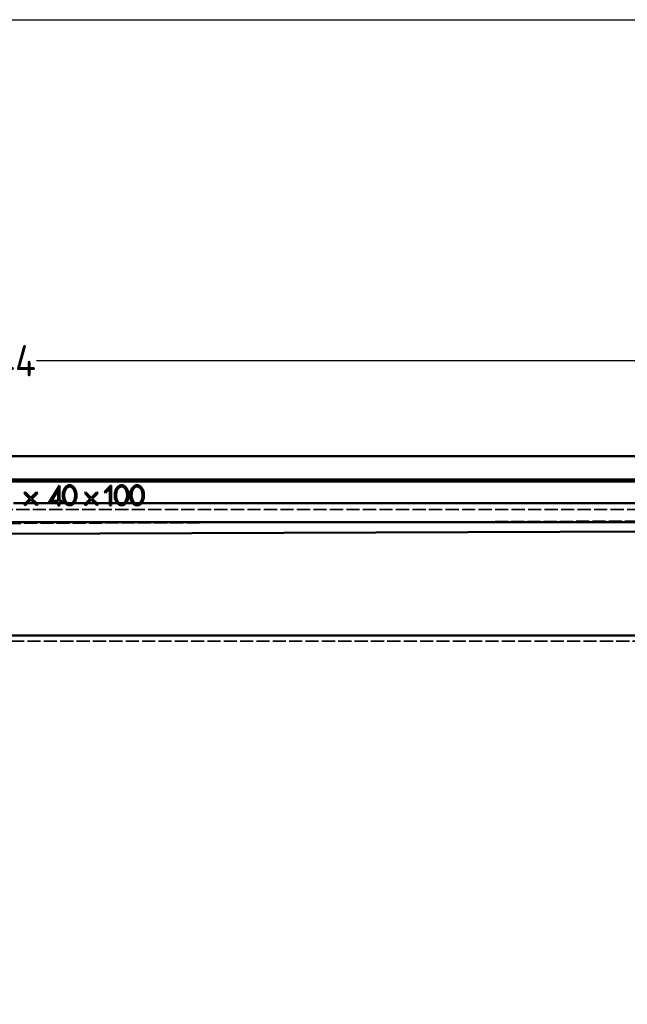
# Model space of a CAD drawing. Header units: millimetres. Extents: x 3278 to 6066, y 2420 to 4375.
# Tile 207 of 256: x 4195 to 4389, y 4060 to 4375. Entities that reach past the tile are written whole.
import ezdxf

# ---------------------------------------------------------------- set-up
doc = ezdxf.new("R2010")
doc.units = ezdxf.units.MM
doc.linetypes.add('DASHED', pattern=[0.2067, 0.1654, -0.0413])
for name, color, linetype, lineweight in [('AM_5', 3, 'Continuous', 25), ('Sichtbare Kanten(DIN)', 7, 'Continuous', 50), ('Sichtbare tangentiale Kanten(DIN)', 7, 'Continuous', 50), ('Verdeckte Kanten(DIN)', 7, 'DASHED', 35), ('Verdeckte tangentiale Kanten(DIN)', 7, 'DASHED', 35)]:
    doc.layers.add(name, color=color, linetype=linetype, lineweight=lineweight)
doc.styles.get("Standard").update_dxf_attribs({"font": 'ISOCP.SHX'})
doc.dimstyles.new('Standard$0', dxfattribs={"dimtxt": 0.18, "dimasz": 0.18, "dimexe": 0.18, "dimexo": 0.0625, "dimgap": 0.09, "dimtad": 0, "dimtih": 1, "dimtoh": 1, "dimdec": 4, "dimzin": 0, "dimdsep": 46, "dimtxsty": 'STANDARD', "dimcen": 0.09, "dimadec": 0, "dimazin": 0, "dimtfac": 1, "dimtdec": 4, "dimtofl": 0, "dimtmove": 0, "dimatfit": 3, "dimfxl": 1, "dimtolj": 1, "dimtzin": 0, "dimarcsym": 0})

# ---------------------------------------------------------------- blocks, each defined once
blk = doc.blocks.new('*D28')
at = {"layer": 'AM_5', "color": 0, "lineweight": -2, "transparency": 16777216}
for p, q in [((3470.83, 4071.15), (3470.83, 4265.95)), ((3472.63, 4265.77), (4181.74, 4265.77)), ((4909.03, 4265.77), (4199.92, 4265.77)), ((4910.83, 4071.15), (4910.83, 4265.95))]:
    blk.add_line(p, q, dxfattribs=at)
at = {"layer": 'AM_5', "color": 0, "transparency": 16777216}
for points in [[(3472.63, 4266.07), (3472.63, 4265.47), (3470.83, 4265.77)], [(4909.03, 4266.07), (4909.03, 4265.47), (4910.83, 4265.77)]]:
    blk.add_solid(points, dxfattribs=at)
at = {"layer": 'Defpoints', "color": 0, "transparency": 16777216}
for p in [(4910.83, 4265.77), (3470.83, 4071.09), (4910.83, 4071.09)]:
    blk.add_point(p, dxfattribs=at)
at = {"layer": 'AM_5', "color": 0, "transparency": 16777216, "insert": (4190.83, 4265.77), "char_height": 10, "attachment_point": 5}
blk.add_mtext('\\A1;144', dxfattribs=at)

msp = doc.modelspace()

# ---------------------------------------------------------------- linework, layer by layer
at = {"lineweight": 25, "ltscale": 0.3}
msp.add_lwpolyline([(3278.058, 4374.803), (6065.992, 4374.803), (6065.992, 2420.04), (3278.058, 2420.04)], close=True, dxfattribs=at)
at = {"layer": 'Sichtbare Kanten(DIN)'}
for p, q in [((3544.569, 4235.228), (4837.097, 4235.228)), ((4837.097, 4227.805), (3544.569, 4227.805)), ((4837.097, 4227.228), (4167.298, 4227.228)), ((4203.956, 4220.509), (4207.284, 4225.917)), ((4203.993, 4220.53), (4207.263, 4225.843)), ((4206.868, 4224.447), (4204.701, 4220.925)), ((4206.847, 4224.372), (4204.738, 4220.946)), ((4206.868, 4224.447), (4206.847, 4224.372)), ((4206.847, 4220.946), (4206.847, 4224.372)), ((4206.868, 4220.925), (4206.868, 4224.447)), ((4207.284, 4225.917), (4207.263, 4225.843)), ((4207.263, 4225.843), (4207.263, 4220.925)), ((4207.284, 4225.917), (4207.284, 4220.946)), ((4221.715, 4223.849), (4223.786, 4225.951)), ((4221.744, 4223.85), (4223.765, 4225.9)), ((4223.37, 4224.936), (4222.026, 4223.572)), ((4223.349, 4224.885), (4222.026, 4223.543)), ((4223.349, 4224.885), (4223.37, 4224.936)), ((4223.349, 4220.228), (4223.349, 4224.885)), ((4223.37, 4219.578), (4223.37, 4224.936)), ((4223.765, 4225.9), (4223.786, 4225.951)), ((4223.765, 4225.9), (4223.765, 4219.578)), ((4223.786, 4225.951), (4223.786, 4220.228)), ((4196.059, 4223.488), (4196.368, 4223.797)), ((4196.088, 4223.488), (4196.059, 4223.488)), ((4197.862, 4221.685), (4196.059, 4223.488)), ((4196.088, 4223.488), (4196.368, 4223.767)), ((4197.892, 4221.685), (4196.088, 4223.488)), ((4196.088, 4219.881), (4197.892, 4221.685)), ((4198.171, 4221.405), (4196.367, 4219.601)), ((4196.368, 4223.797), (4198.171, 4221.994)), ((4196.368, 4223.767), (4196.368, 4223.797)), ((4196.368, 4223.767), (4198.171, 4221.964)), ((4196.405, 4220.228), (4197.862, 4221.685)), ((4198.171, 4221.375), (4197.023, 4220.228)), ((4197.892, 4221.685), (4197.862, 4221.685)), ((4198.171, 4221.994), (4199.974, 4223.797)), ((4198.171, 4221.964), (4199.974, 4223.767)), ((4198.171, 4221.994), (4198.171, 4221.964)), ((4199.976, 4219.601), (4198.171, 4221.405)), ((4198.171, 4221.405), (4198.171, 4221.375)), ((4199.319, 4220.228), (4198.171, 4221.375)), ((4200.254, 4223.488), (4198.451, 4221.685)), ((4198.451, 4221.685), (4200.254, 4219.881)), ((4198.451, 4221.685), (4198.48, 4221.685)), ((4200.283, 4223.488), (4198.48, 4221.685)), ((4198.48, 4221.685), (4199.937, 4220.228)), ((4199.974, 4223.797), (4200.283, 4223.488)), ((4199.974, 4223.767), (4199.974, 4223.797)), ((4199.974, 4223.767), (4200.254, 4223.488)), ((4200.254, 4223.488), (4200.283, 4223.488)), ((4204.738, 4220.946), (4204.701, 4220.925)), ((4204.701, 4220.925), (4206.868, 4220.925)), ((4204.738, 4220.946), (4206.847, 4220.946)), ((4206.847, 4220.946), (4206.868, 4220.925)), ((4207.284, 4220.946), (4207.263, 4220.925)), ((4207.263, 4220.925), (4208.019, 4220.925)), ((4207.284, 4220.946), (4208.04, 4220.946)), ((4208.04, 4220.946), (4208.019, 4220.925)), ((4208.019, 4220.925), (4208.019, 4220.53)), ((4208.04, 4220.946), (4208.04, 4220.509)), ((4215.359, 4223.488), (4215.668, 4223.797)), ((4215.388, 4223.488), (4215.359, 4223.488)), ((4217.162, 4221.685), (4215.359, 4223.488)), ((4215.388, 4223.488), (4215.668, 4223.767)), ((4217.192, 4221.685), (4215.388, 4223.488)), ((4215.388, 4219.881), (4217.192, 4221.685)), ((4217.471, 4221.405), (4215.667, 4219.601)), ((4215.668, 4223.797), (4217.471, 4221.994)), ((4215.668, 4223.767), (4215.668, 4223.797)), ((4215.668, 4223.767), (4217.471, 4221.964)), ((4215.705, 4220.228), (4217.162, 4221.685)), ((4217.471, 4221.375), (4216.323, 4220.228)), ((4217.192, 4221.685), (4217.162, 4221.685)), ((4217.471, 4221.994), (4219.274, 4223.797)), ((4217.471, 4221.964), (4219.274, 4223.767)), ((4217.471, 4221.994), (4217.471, 4221.964)), ((4219.276, 4219.601), (4217.471, 4221.405)), ((4217.471, 4221.405), (4217.471, 4221.375)), ((4218.619, 4220.228), (4217.471, 4221.375)), ((4219.554, 4223.488), (4217.75, 4221.685)), ((4217.75, 4221.685), (4219.554, 4219.881)), ((4217.75, 4221.685), (4217.78, 4221.685)), ((4219.583, 4223.488), (4217.78, 4221.685)), ((4217.78, 4221.685), (4219.237, 4220.228)), ((4219.274, 4223.797), (4219.583, 4223.488)), ((4219.274, 4223.767), (4219.274, 4223.797)), ((4219.274, 4223.767), (4219.554, 4223.488)), ((4219.554, 4223.488), (4219.583, 4223.488)), ((4221.744, 4223.85), (4221.715, 4223.849)), ((4222.026, 4223.543), (4221.715, 4223.849)), ((4222.026, 4223.572), (4221.744, 4223.85)), ((4222.026, 4223.572), (4222.026, 4223.543)), ((4196.088, 4219.881), (4196.058, 4219.881)), ((4196.367, 4219.601), (4196.088, 4219.881)), ((4196.367, 4219.601), (4196.366, 4219.568)), ((4200.254, 4219.881), (4199.976, 4219.601)), ((4199.976, 4219.568), (4199.976, 4219.601)), ((4200.254, 4219.881), (4200.284, 4219.881)), ((4203.956, 4220.509), (4203.993, 4220.53)), ((4206.847, 4220.509), (4203.956, 4220.509)), ((4206.868, 4220.53), (4203.993, 4220.53)), ((4206.845, 4219.555), (4206.868, 4219.578)), ((4207.286, 4219.555), (4206.845, 4219.555)), ((4206.868, 4220.53), (4206.847, 4220.509)), ((4206.847, 4220.228), (4206.847, 4220.509)), ((4206.868, 4219.578), (4206.868, 4220.53)), ((4207.263, 4219.578), (4206.868, 4219.578)), ((4207.263, 4220.53), (4207.263, 4219.578)), ((4208.019, 4220.53), (4207.263, 4220.53)), ((4207.284, 4220.509), (4207.263, 4220.53)), ((4207.286, 4219.555), (4207.263, 4219.578)), ((4208.04, 4220.509), (4207.284, 4220.509)), ((4207.284, 4220.509), (4207.284, 4220.228)), ((4208.04, 4220.509), (4208.019, 4220.53)), ((4215.388, 4219.881), (4215.358, 4219.881)), ((4215.667, 4219.601), (4215.388, 4219.881)), ((4215.667, 4219.601), (4215.666, 4219.568)), ((4219.554, 4219.881), (4219.276, 4219.601)), ((4219.276, 4219.568), (4219.276, 4219.601)), ((4219.554, 4219.881), (4219.584, 4219.881)), ((4223.37, 4219.578), (4223.347, 4219.555)), ((4223.788, 4219.555), (4223.347, 4219.555)), ((4223.765, 4219.578), (4223.37, 4219.578)), ((4223.765, 4219.578), (4223.788, 4219.555)), ((3544.571, 4214.228), (4837.094, 4214.228))]:
    msp.add_line(p, q, dxfattribs=at)
for centre, major_axis, ratio, start_param, end_param in [((4195.96, 4220.228), (-6.012, -5.996), 0.0370068, 1.5500577, 1.6078883), ((4195.27, 4220.228), (-5.975, 5.996), 0.0371229, 4.5652668, 4.6175824), ((4197.468, 4220.228), (-6.012, -5.996), 0.0370068, 4.7494809, 4.8596271), ((4198.874, 4220.228), (-6.012, 5.996), 0.0370068, 4.565151, 4.6752966), ((4200.382, 4220.228), (-6.012, 5.996), 0.0370068, 1.5337044, 1.591535), ((4201.072, 4220.228), (-5.975, -5.996), 0.0371229, 4.8071956, 4.859511), ((4206.532, 4220.228), (0, -6), 0.0524078, 1.4584768, 1.5707961), ((4207.598, 4220.228), (0, -6), 0.0524078, 4.712389, 4.8247085), ((4215.261, 4220.228), (-6.012, -5.996), 0.0370068, 1.5500515, 1.6078883), ((4214.57, 4220.228), (-5.975, 5.996), 0.0371229, 4.5652605, 4.6175762), ((4216.768, 4220.228), (-6.012, -5.996), 0.0370068, 4.7494809, 4.8596333), ((4218.174, 4220.228), (-6.012, 5.996), 0.0370068, 4.5651447, 4.6752966), ((4219.682, 4220.228), (-6.012, 5.996), 0.0370068, 1.5337044, 1.5915412), ((4220.372, 4220.228), (-5.975, -5.996), 0.0371229, 4.8072018, 4.8595173), ((4223.035, 4220.228), (0, -6), 0.0524078, 1.4584773, 1.5707961), ((4224.101, 4220.228), (0, -6), 0.0524078, 4.712389, 4.824708)]:
    msp.add_ellipse(centre, major_axis=major_axis, ratio=ratio, start_param=start_param, end_param=end_param, dxfattribs=at)
for points, knots in [([(4212.751, 4222.778), (4212.751, 4223.147), (4212.708, 4223.518), (4212.532, 4224.235), (4212.397, 4224.588), (4212.062, 4225.147), (4211.882, 4225.374), (4211.542, 4225.664), (4211.358, 4225.799), (4210.937, 4225.96), (4210.744, 4225.998), (4210.358, 4225.998), (4210.166, 4225.96), (4209.764, 4225.806), (4209.58, 4225.681), (4209.218, 4225.372), (4209.037, 4225.145), (4208.719, 4224.609), (4208.577, 4224.264), (4208.394, 4223.52), (4208.352, 4223.149), (4208.351, 4222.784)], [-1.0306046, -1.0306046, -1.0306046, -1.0306046, -0.86664, -0.86664, -0.7031295, -0.7031295, -0.5772013, -0.5772013, -0.5047001, -0.5047001, -0.450694, -0.450694, -0.3964826, -0.3964826, -0.3292067, -0.3292067, -0.2286129, -0.2286129, -0.1097449, -0.1097449, -0.000001, -0.000001, -0.000001, -0.000001]), ([(4212.73, 4222.778), (4212.73, 4223.145), (4212.688, 4223.514), (4212.536, 4224.131), (4212.419, 4224.511), (4212.048, 4225.131), (4211.868, 4225.357), (4211.494, 4225.678), (4211.312, 4225.794), (4210.934, 4225.939), (4210.744, 4225.976), (4210.348, 4225.977), (4210.159, 4225.935), (4209.775, 4225.788), (4209.594, 4225.665), (4209.234, 4225.359), (4209.055, 4225.134), (4208.739, 4224.602), (4208.597, 4224.259), (4208.415, 4223.518), (4208.373, 4223.148), (4208.372, 4222.784)], [-0.86125013, -0.86125013, -0.86125013, -0.86125013, -0.7144438, -0.7144438, -0.60741261, -0.60741261, -0.54000591, -0.54000591, -0.48884187, -0.48884187, -0.4433283, -0.4433283, -0.39416801, -0.39416801, -0.32763264, -0.32763264, -0.22780573, -0.22780573, -0.10937612, -0.10937612, -0.000001, -0.000001, -0.000001, -0.000001]), ([(4208.767, 4222.778), (4208.767, 4223.113), (4208.806, 4223.455), (4208.978, 4224.152), (4209.115, 4224.474), (4209.449, 4225.007), (4209.612, 4225.163), (4209.881, 4225.389), (4210.027, 4225.463), (4210.278, 4225.555), (4210.413, 4225.582), (4210.689, 4225.582), (4210.826, 4225.555), (4211.067, 4225.466), (4211.214, 4225.394), (4211.49, 4225.164), (4211.652, 4225.007), (4212.001, 4224.453), (4212.13, 4224.123), (4212.295, 4223.459), (4212.335, 4223.116), (4212.335, 4222.778)], [-1.1944916, -1.1944916, -1.1944916, -1.1944916, -1.1053834, -1.1053834, -1.0048318, -1.0048318, -0.9049308, -0.9049308, -0.7574127, -0.7574127, -0.5968498, -0.5968498, -0.4364769, -0.4364769, -0.2978439, -0.2978439, -0.2044385, -0.2044385, -0.1014649, -0.1014649, 0, 0, 0, 0]), ([(4212.314, 4222.778), (4212.314, 4223.114), (4212.275, 4223.455), (4212.11, 4224.116), (4211.982, 4224.443), (4211.636, 4224.993), (4211.476, 4225.149), (4211.203, 4225.376), (4211.057, 4225.447), (4210.821, 4225.534), (4210.686, 4225.561), (4210.416, 4225.561), (4210.283, 4225.535), (4210.038, 4225.444), (4209.894, 4225.372), (4209.601, 4225.127), (4209.449, 4224.967), (4209.133, 4224.464), (4208.998, 4224.144), (4208.827, 4223.451), (4208.788, 4223.112), (4208.788, 4222.778)], [0, 0, 0, 0, 0.1009083, 0.1009083, 0.203232, 0.203232, 0.2956652, 0.2956652, 0.4323128, 0.4323128, 0.5916492, 0.5916492, 0.7507071, 0.7507071, 0.8935104, 0.8935104, 1.0116647, 1.0116647, 1.1442845, 1.1442845, 1.261893, 1.261893, 1.261893, 1.261893]), ([(4229.343, 4222.778), (4229.343, 4223.146), (4229.301, 4223.518), (4229.125, 4224.235), (4228.989, 4224.588), (4228.655, 4225.147), (4228.474, 4225.374), (4228.135, 4225.664), (4227.95, 4225.799), (4227.529, 4225.96), (4227.337, 4225.998), (4226.951, 4225.998), (4226.759, 4225.96), (4226.356, 4225.806), (4226.173, 4225.681), (4225.81, 4225.372), (4225.63, 4225.145), (4225.311, 4224.609), (4225.17, 4224.264), (4224.986, 4223.52), (4224.944, 4223.149), (4224.944, 4222.784)], [-1.0306045, -1.0306045, -1.0306045, -1.0306045, -0.8666399, -0.8666399, -0.7031294, -0.7031294, -0.5772013, -0.5772013, -0.5047001, -0.5047001, -0.450694, -0.450694, -0.3964826, -0.3964826, -0.3292067, -0.3292067, -0.2286129, -0.2286129, -0.1097449, -0.1097449, -0.000001, -0.000001, -0.000001, -0.000001]), ([(4229.322, 4222.778), (4229.322, 4223.145), (4229.28, 4223.514), (4229.129, 4224.131), (4229.012, 4224.511), (4228.64, 4225.131), (4228.461, 4225.357), (4228.087, 4225.678), (4227.904, 4225.794), (4227.527, 4225.939), (4227.337, 4225.976), (4226.941, 4225.977), (4226.751, 4225.935), (4226.368, 4225.788), (4226.186, 4225.665), (4225.827, 4225.359), (4225.648, 4225.134), (4225.331, 4224.602), (4225.19, 4224.259), (4225.007, 4223.518), (4224.965, 4223.148), (4224.965, 4222.784)], [-0.86125005, -0.86125005, -0.86125005, -0.86125005, -0.71444374, -0.71444374, -0.60741257, -0.60741257, -0.54000589, -0.54000589, -0.48884185, -0.48884185, -0.44332829, -0.44332829, -0.39416801, -0.39416801, -0.32763264, -0.32763264, -0.22780573, -0.22780573, -0.10937612, -0.10937612, -0.000001, -0.000001, -0.000001, -0.000001]), ([(4225.36, 4222.778), (4225.36, 4223.113), (4225.399, 4223.455), (4225.571, 4224.152), (4225.707, 4224.474), (4226.042, 4225.007), (4226.204, 4225.163), (4226.473, 4225.389), (4226.619, 4225.463), (4226.871, 4225.555), (4227.006, 4225.582), (4227.281, 4225.582), (4227.418, 4225.555), (4227.659, 4225.466), (4227.807, 4225.394), (4228.082, 4225.164), (4228.244, 4225.007), (4228.593, 4224.453), (4228.723, 4224.123), (4228.888, 4223.459), (4228.927, 4223.116), (4228.927, 4222.778)], [-1.1944916, -1.1944916, -1.1944916, -1.1944916, -1.1053834, -1.1053834, -1.0048318, -1.0048318, -0.9049308, -0.9049308, -0.7574127, -0.7574127, -0.5968498, -0.5968498, -0.4364769, -0.4364769, -0.2978439, -0.2978439, -0.2044385, -0.2044385, -0.1014649, -0.1014649, 0, 0, 0, 0]), ([(4228.906, 4222.778), (4228.906, 4223.114), (4228.867, 4223.455), (4228.703, 4224.116), (4228.575, 4224.443), (4228.229, 4224.993), (4228.068, 4225.149), (4227.795, 4225.376), (4227.65, 4225.447), (4227.414, 4225.534), (4227.279, 4225.561), (4227.008, 4225.561), (4226.876, 4225.535), (4226.631, 4225.444), (4226.486, 4225.372), (4226.194, 4225.127), (4226.041, 4224.967), (4225.726, 4224.464), (4225.59, 4224.144), (4225.419, 4223.451), (4225.381, 4223.112), (4225.381, 4222.778)], [0, 0, 0, 0, 0.1009083, 0.1009083, 0.203232, 0.203232, 0.2956652, 0.2956652, 0.4323128, 0.4323128, 0.5916492, 0.5916492, 0.7507071, 0.7507071, 0.8935104, 0.8935104, 1.0116647, 1.0116647, 1.1442845, 1.1442845, 1.261893, 1.261893, 1.261893, 1.261893]), ([(4234.303, 4222.778), (4234.303, 4223.146), (4234.261, 4223.518), (4234.085, 4224.235), (4233.949, 4224.588), (4233.615, 4225.147), (4233.434, 4225.374), (4233.095, 4225.664), (4232.91, 4225.799), (4232.489, 4225.96), (4232.297, 4225.998), (4231.911, 4225.998), (4231.719, 4225.96), (4231.316, 4225.806), (4231.133, 4225.681), (4230.77, 4225.372), (4230.59, 4225.145), (4230.271, 4224.609), (4230.13, 4224.264), (4229.946, 4223.52), (4229.904, 4223.149), (4229.904, 4222.784)], [-1.0306045, -1.0306045, -1.0306045, -1.0306045, -0.8666399, -0.8666399, -0.7031294, -0.7031294, -0.5772013, -0.5772013, -0.5047001, -0.5047001, -0.450694, -0.450694, -0.3964826, -0.3964826, -0.3292067, -0.3292067, -0.2286129, -0.2286129, -0.1097449, -0.1097449, -0.000001, -0.000001, -0.000001, -0.000001]), ([(4234.282, 4222.778), (4234.282, 4223.145), (4234.24, 4223.514), (4234.089, 4224.131), (4233.972, 4224.511), (4233.6, 4225.131), (4233.421, 4225.357), (4233.047, 4225.678), (4232.864, 4225.794), (4232.487, 4225.939), (4232.297, 4225.976), (4231.901, 4225.977), (4231.711, 4225.935), (4231.328, 4225.788), (4231.146, 4225.665), (4230.787, 4225.359), (4230.608, 4225.134), (4230.291, 4224.602), (4230.15, 4224.259), (4229.967, 4223.518), (4229.925, 4223.148), (4229.925, 4222.784)], [-0.86125005, -0.86125005, -0.86125005, -0.86125005, -0.71444374, -0.71444374, -0.60741257, -0.60741257, -0.54000589, -0.54000589, -0.48884185, -0.48884185, -0.44332829, -0.44332829, -0.39416801, -0.39416801, -0.32763264, -0.32763264, -0.22780573, -0.22780573, -0.10937612, -0.10937612, -0.000001, -0.000001, -0.000001, -0.000001]), ([(4230.32, 4222.778), (4230.32, 4223.113), (4230.359, 4223.455), (4230.531, 4224.152), (4230.667, 4224.474), (4231.002, 4225.007), (4231.164, 4225.163), (4231.433, 4225.389), (4231.579, 4225.463), (4231.831, 4225.555), (4231.966, 4225.582), (4232.241, 4225.582), (4232.378, 4225.555), (4232.619, 4225.466), (4232.767, 4225.394), (4233.042, 4225.164), (4233.204, 4225.007), (4233.553, 4224.453), (4233.683, 4224.123), (4233.848, 4223.459), (4233.887, 4223.116), (4233.887, 4222.778)], [-1.1944916, -1.1944916, -1.1944916, -1.1944916, -1.1053834, -1.1053834, -1.0048318, -1.0048318, -0.9049308, -0.9049308, -0.7574127, -0.7574127, -0.5968498, -0.5968498, -0.4364769, -0.4364769, -0.2978439, -0.2978439, -0.2044385, -0.2044385, -0.1014649, -0.1014649, 0, 0, 0, 0]), ([(4233.866, 4222.778), (4233.866, 4223.114), (4233.827, 4223.455), (4233.663, 4224.116), (4233.535, 4224.443), (4233.189, 4224.993), (4233.028, 4225.149), (4232.755, 4225.376), (4232.61, 4225.447), (4232.374, 4225.534), (4232.239, 4225.561), (4231.968, 4225.561), (4231.836, 4225.535), (4231.591, 4225.444), (4231.446, 4225.372), (4231.154, 4225.127), (4231.001, 4224.967), (4230.686, 4224.464), (4230.55, 4224.144), (4230.379, 4223.451), (4230.341, 4223.112), (4230.341, 4222.778)], [0, 0, 0, 0, 0.1009083, 0.1009083, 0.203232, 0.203232, 0.2956652, 0.2956652, 0.4323128, 0.4323128, 0.5916492, 0.5916492, 0.7507071, 0.7507071, 0.8935104, 0.8935104, 1.0116647, 1.0116647, 1.1442845, 1.1442845, 1.261893, 1.261893, 1.261893, 1.261893]), ([(4208.351, 4222.784), (4208.351, 4222.328), (4208.415, 4221.865), (4208.62, 4221.209), (4208.707, 4220.994), (4208.923, 4220.588), (4209.05, 4220.4), (4209.202, 4220.228)], [-0.27506065, -0.27506065, -0.27506065, -0.27506065, -0.13772116, -0.13772116, -0.06873955, -0.06873955, -0.00002325, -0.00002325, -0.00002325, -0.00002325]), ([(4208.372, 4222.784), (4208.372, 4222.522), (4208.392, 4222.126), (4208.586, 4221.348), (4208.716, 4220.979), (4209.07, 4220.405), (4209.24, 4220.186), (4209.582, 4219.901), (4209.765, 4219.77), (4210.161, 4219.618), (4210.349, 4219.577), (4210.736, 4219.577), (4210.924, 4219.613), (4211.295, 4219.753), (4211.478, 4219.864), (4211.851, 4220.181), (4212.029, 4220.396), (4212.373, 4220.967), (4212.51, 4221.318), (4212.687, 4222.037), (4212.73, 4222.41), (4212.73, 4222.778)], [-1.4956836, -1.4956836, -1.4956836, -1.4956836, -1.087682, -1.087682, -0.7995542, -0.7995542, -0.6223005, -0.6223005, -0.5240458, -0.5240458, -0.4528669, -0.4528669, -0.3853371, -0.3853371, -0.3107827, -0.3107827, -0.2211059, -0.2211059, -0.1104115, -0.1104115, 0, 0, 0, 0]), ([(4212.335, 4222.778), (4212.335, 4222.33), (4212.266, 4221.937), (4212.06, 4221.226), (4211.906, 4220.937), (4211.613, 4220.51), (4211.473, 4220.377), (4211.312, 4220.244), (4211.173, 4220.131), (4210.809, 4219.985), (4210.649, 4219.974), (4210.399, 4219.974), (4210.248, 4220.003), (4210.05, 4220.083), (4209.911, 4220.144), (4209.634, 4220.374), (4209.422, 4220.563), (4209.062, 4221.197), (4208.949, 4221.508), (4208.802, 4222.133), (4208.767, 4222.457), (4208.767, 4222.778)], [-3.3671254, -3.3671254, -3.3671254, -3.3671254, -2.9635864, -2.9635864, -2.4568276, -2.4568276, -1.923609, -1.923609, -1.5489864, -1.5489864, -1.1616827, -1.1616827, -0.5600752, -0.5600752, -0.3145863, -0.3145863, -0.192076, -0.192076, -0.0962857, -0.0962857, -0.000001, -0.000001, -0.000001, -0.000001]), ([(4208.788, 4222.778), (4208.788, 4222.272), (4208.876, 4221.792), (4209.127, 4221.119), (4209.239, 4220.912), (4209.529, 4220.489), (4209.7, 4220.336), (4209.85, 4220.228)], [0.000001, 0.000001, 0.000001, 0.000001, 0.15170783, 0.15170783, 0.24455948, 0.24455948, 0.3794479, 0.3794479, 0.3794479, 0.3794479]), ([(4211.251, 4220.228), (4211.369, 4220.313), (4211.551, 4220.457), (4211.851, 4220.894), (4211.969, 4221.103), (4212.219, 4221.772), (4212.314, 4222.255), (4212.314, 4222.778)], [0.00003772, 0.00003772, 0.00003772, 0.00003772, 0.04358074, 0.04358074, 0.06754601, 0.06754601, 0.10248457, 0.10248457, 0.10248457, 0.10248457]), ([(4211.9, 4220.228), (4212.051, 4220.399), (4212.18, 4220.591), (4212.394, 4220.994), (4212.481, 4221.207), (4212.686, 4221.86), (4212.751, 4222.322), (4212.751, 4222.778)], [-0.27502533, -0.27502533, -0.27502533, -0.27502533, -0.2058815, -0.2058815, -0.13670606, -0.13670606, 0, 0, 0, 0]), ([(4224.944, 4222.784), (4224.943, 4222.328), (4225.008, 4221.865), (4225.212, 4221.209), (4225.3, 4220.994), (4225.515, 4220.588), (4225.643, 4220.4), (4225.794, 4220.228)], [-0.27506231, -0.27506231, -0.27506231, -0.27506231, -0.13772174, -0.13772174, -0.06873962, -0.06873962, -0.00002327, -0.00002327, -0.00002327, -0.00002327]), ([(4224.965, 4222.784), (4224.964, 4222.522), (4224.984, 4222.126), (4225.178, 4221.348), (4225.309, 4220.979), (4225.663, 4220.405), (4225.833, 4220.186), (4226.175, 4219.901), (4226.358, 4219.77), (4226.753, 4219.618), (4226.942, 4219.577), (4227.329, 4219.577), (4227.517, 4219.613), (4227.888, 4219.753), (4228.07, 4219.864), (4228.443, 4220.181), (4228.622, 4220.396), (4228.966, 4220.967), (4229.102, 4221.318), (4229.28, 4222.037), (4229.322, 4222.41), (4229.322, 4222.778)], [-1.4956838, -1.4956838, -1.4956838, -1.4956838, -1.0876821, -1.0876821, -0.7995543, -0.7995543, -0.6223005, -0.6223005, -0.5240459, -0.5240459, -0.4528669, -0.4528669, -0.3853371, -0.3853371, -0.3107827, -0.3107827, -0.2211059, -0.2211059, -0.1104115, -0.1104115, 0, 0, 0, 0]), ([(4228.927, 4222.778), (4228.927, 4222.33), (4228.858, 4221.937), (4228.652, 4221.226), (4228.498, 4220.937), (4228.206, 4220.51), (4228.066, 4220.377), (4227.905, 4220.244), (4227.765, 4220.131), (4227.401, 4219.985), (4227.241, 4219.974), (4226.991, 4219.974), (4226.841, 4220.003), (4226.643, 4220.083), (4226.503, 4220.144), (4226.226, 4220.374), (4226.014, 4220.563), (4225.654, 4221.197), (4225.541, 4221.508), (4225.395, 4222.133), (4225.36, 4222.457), (4225.36, 4222.778)], [-3.3671254, -3.3671254, -3.3671254, -3.3671254, -2.9635864, -2.9635864, -2.4568276, -2.4568276, -1.923609, -1.923609, -1.5489864, -1.5489864, -1.1616827, -1.1616827, -0.5600752, -0.5600752, -0.3145863, -0.3145863, -0.192076, -0.192076, -0.0962857, -0.0962857, -0.000001, -0.000001, -0.000001, -0.000001]), ([(4225.381, 4222.778), (4225.381, 4222.272), (4225.468, 4221.792), (4225.72, 4221.119), (4225.831, 4220.912), (4226.121, 4220.489), (4226.292, 4220.336), (4226.443, 4220.228)], [0.000001, 0.000001, 0.000001, 0.000001, 0.15170688, 0.15170688, 0.24455789, 0.24455789, 0.37942765, 0.37942765, 0.37942765, 0.37942765]), ([(4227.843, 4220.228), (4227.961, 4220.313), (4228.144, 4220.457), (4228.444, 4220.894), (4228.562, 4221.103), (4228.811, 4221.772), (4228.906, 4222.255), (4228.906, 4222.778)], [0.00003767, 0.00003767, 0.00003767, 0.00003767, 0.04356316, 0.04356316, 0.06751611, 0.06751611, 0.10243717, 0.10243717, 0.10243717, 0.10243717]), ([(4228.493, 4220.228), (4228.644, 4220.399), (4228.772, 4220.591), (4228.987, 4220.994), (4229.074, 4221.207), (4229.278, 4221.86), (4229.343, 4222.322), (4229.343, 4222.778)], [-0.2750236, -0.2750236, -0.2750236, -0.2750236, -0.20587989, -0.20587989, -0.13670461, -0.13670461, 0, 0, 0, 0]), ([(4229.904, 4222.784), (4229.903, 4222.328), (4229.968, 4221.865), (4230.172, 4221.209), (4230.26, 4220.994), (4230.475, 4220.588), (4230.603, 4220.4), (4230.754, 4220.228)], [-0.27506229, -0.27506229, -0.27506229, -0.27506229, -0.13772174, -0.13772174, -0.06873962, -0.06873962, -0.00002327, -0.00002327, -0.00002327, -0.00002327]), ([(4229.925, 4222.784), (4229.924, 4222.522), (4229.944, 4222.126), (4230.138, 4221.348), (4230.269, 4220.979), (4230.623, 4220.405), (4230.793, 4220.186), (4231.135, 4219.901), (4231.318, 4219.77), (4231.713, 4219.618), (4231.902, 4219.577), (4232.289, 4219.577), (4232.477, 4219.613), (4232.848, 4219.753), (4233.03, 4219.864), (4233.403, 4220.181), (4233.582, 4220.396), (4233.926, 4220.967), (4234.062, 4221.318), (4234.24, 4222.037), (4234.282, 4222.41), (4234.282, 4222.778)], [-1.4956838, -1.4956838, -1.4956838, -1.4956838, -1.0876821, -1.0876821, -0.7995543, -0.7995543, -0.6223005, -0.6223005, -0.5240459, -0.5240459, -0.4528669, -0.4528669, -0.3853371, -0.3853371, -0.3107827, -0.3107827, -0.2211059, -0.2211059, -0.1104115, -0.1104115, 0, 0, 0, 0]), ([(4233.887, 4222.778), (4233.887, 4222.33), (4233.818, 4221.937), (4233.612, 4221.226), (4233.458, 4220.937), (4233.166, 4220.51), (4233.026, 4220.377), (4232.865, 4220.244), (4232.725, 4220.131), (4232.361, 4219.985), (4232.201, 4219.974), (4231.951, 4219.974), (4231.801, 4220.003), (4231.603, 4220.083), (4231.463, 4220.144), (4231.186, 4220.374), (4230.974, 4220.563), (4230.614, 4221.197), (4230.501, 4221.508), (4230.355, 4222.133), (4230.32, 4222.457), (4230.32, 4222.778)], [-3.3671254, -3.3671254, -3.3671254, -3.3671254, -2.9635864, -2.9635864, -2.4568276, -2.4568276, -1.923609, -1.923609, -1.5489864, -1.5489864, -1.1616827, -1.1616827, -0.5600752, -0.5600752, -0.3145863, -0.3145863, -0.192076, -0.192076, -0.0962857, -0.0962857, -0.000001, -0.000001, -0.000001, -0.000001]), ([(4230.341, 4222.778), (4230.341, 4222.272), (4230.428, 4221.792), (4230.68, 4221.119), (4230.791, 4220.912), (4231.081, 4220.489), (4231.252, 4220.336), (4231.403, 4220.228)], [0.000001, 0.000001, 0.000001, 0.000001, 0.15170689, 0.15170689, 0.24455791, 0.24455791, 0.37942774, 0.37942774, 0.37942774, 0.37942774]), ([(4232.803, 4220.228), (4232.921, 4220.313), (4233.104, 4220.457), (4233.404, 4220.894), (4233.522, 4221.103), (4233.771, 4221.772), (4233.866, 4222.255), (4233.866, 4222.778)], [0.00003767, 0.00003767, 0.00003767, 0.00003767, 0.04356334, 0.04356334, 0.06751641, 0.06751641, 0.10243766, 0.10243766, 0.10243766, 0.10243766]), ([(4233.453, 4220.228), (4233.604, 4220.399), (4233.732, 4220.591), (4233.947, 4220.994), (4234.034, 4221.207), (4234.238, 4221.86), (4234.303, 4222.322), (4234.303, 4222.778)], [-0.27502362, -0.27502362, -0.27502362, -0.27502362, -0.2058799, -0.2058799, -0.13670461, -0.13670461, 0, 0, 0, 0]), ([(4209.202, 4220.228), (4209.255, 4220.167), (4209.311, 4220.109), (4209.568, 4219.871), (4209.758, 4219.764), (4210.022, 4219.64), (4210.144, 4219.606), (4210.34, 4219.565), (4210.445, 4219.554), (4210.656, 4219.554), (4210.762, 4219.566), (4210.99, 4219.614), (4211.111, 4219.655), (4211.413, 4219.797), (4211.582, 4219.916), (4211.791, 4220.11), (4211.847, 4220.168), (4211.9, 4220.228)], [-0.250753, -0.250753, -0.250753, -0.250753, -0.24324203, -0.24324203, -0.21807508, -0.21807508, -0.18873041, -0.18873041, -0.15670903, -0.15670903, -0.12448882, -0.12448882, -0.08563133, -0.08563133, -0.02409294, -0.02409294, -0.00000556, -0.00000556, -0.00000556, -0.00000556]), ([(4211.251, 4220.228), (4211.201, 4220.192), (4211.156, 4220.162), (4211.045, 4220.103), (4210.988, 4220.078), (4210.771, 4220.004), (4210.637, 4219.995), (4210.422, 4219.995), (4210.295, 4220.016), (4210.038, 4220.104), (4209.935, 4220.167), (4209.85, 4220.228)], [-0.093535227, -0.093535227, -0.093535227, -0.093535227, -0.086046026, -0.086046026, -0.078987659, -0.078987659, -0.059892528, -0.059892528, -0.031370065, -0.031370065, 0, 0, 0, 0]), ([(4225.794, 4220.228), (4225.847, 4220.167), (4225.903, 4220.109), (4226.16, 4219.871), (4226.351, 4219.764), (4226.614, 4219.64), (4226.736, 4219.606), (4226.932, 4219.565), (4227.037, 4219.554), (4227.248, 4219.554), (4227.354, 4219.566), (4227.583, 4219.614), (4227.703, 4219.655), (4228.005, 4219.796), (4228.175, 4219.916), (4228.384, 4220.11), (4228.44, 4220.168), (4228.493, 4220.228)], [-0.25075446, -0.25075446, -0.25075446, -0.25075446, -0.24324327, -0.24324327, -0.21807148, -0.21807148, -0.18872933, -0.18872933, -0.15671069, -0.15671069, -0.12449335, -0.12449335, -0.08564076, -0.08564076, -0.02409267, -0.02409267, -0.00000556, -0.00000556, -0.00000556, -0.00000556]), ([(4227.843, 4220.228), (4227.794, 4220.192), (4227.749, 4220.162), (4227.637, 4220.103), (4227.58, 4220.078), (4227.364, 4220.004), (4227.23, 4219.995), (4227.015, 4219.995), (4226.887, 4220.016), (4226.63, 4220.104), (4226.528, 4220.167), (4226.443, 4220.228)], [-0.09351327, -0.09351327, -0.09351327, -0.09351327, -0.086029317, -0.086029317, -0.07897445, -0.07897445, -0.059891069, -0.059891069, -0.031372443, -0.031372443, 0, 0, 0, 0]), ([(4230.754, 4220.228), (4230.807, 4220.167), (4230.863, 4220.109), (4231.12, 4219.871), (4231.311, 4219.764), (4231.574, 4219.64), (4231.696, 4219.606), (4231.892, 4219.565), (4231.997, 4219.554), (4232.208, 4219.554), (4232.314, 4219.566), (4232.543, 4219.614), (4232.663, 4219.655), (4232.965, 4219.796), (4233.135, 4219.916), (4233.344, 4220.11), (4233.4, 4220.168), (4233.453, 4220.228)], [-0.25075443, -0.25075443, -0.25075443, -0.25075443, -0.24324324, -0.24324324, -0.21807148, -0.21807148, -0.18872932, -0.18872932, -0.15671067, -0.15671067, -0.12449332, -0.12449332, -0.08564072, -0.08564072, -0.02409267, -0.02409267, -0.00000556, -0.00000556, -0.00000556, -0.00000556]), ([(4232.803, 4220.228), (4232.754, 4220.192), (4232.709, 4220.162), (4232.597, 4220.103), (4232.54, 4220.078), (4232.324, 4220.004), (4232.19, 4219.995), (4231.975, 4219.995), (4231.847, 4220.016), (4231.59, 4220.104), (4231.488, 4220.167), (4231.403, 4220.228)], [-0.093513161, -0.093513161, -0.093513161, -0.093513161, -0.086029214, -0.086029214, -0.078974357, -0.078974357, -0.059891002, -0.059891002, -0.031372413, -0.031372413, 0, 0, 0, 0])]:
    msp.add_open_spline(points, degree=3, knots=knots, dxfattribs=at)
at = {"layer": 'Sichtbare tangentiale Kanten(DIN)'}
for p, q in [((4208.351, 4222.784), (4208.372, 4222.784)), ((4208.788, 4222.778), (4208.767, 4222.778)), ((4212.335, 4222.778), (4212.314, 4222.778)), ((4212.73, 4222.778), (4212.751, 4222.778)), ((4224.944, 4222.784), (4224.965, 4222.784)), ((4225.381, 4222.778), (4225.36, 4222.778)), ((4228.927, 4222.778), (4228.906, 4222.778)), ((4229.322, 4222.778), (4229.343, 4222.778)), ((4229.904, 4222.784), (4229.925, 4222.784)), ((4230.341, 4222.778), (4230.32, 4222.778)), ((4233.887, 4222.778), (4233.866, 4222.778)), ((4234.282, 4222.778), (4234.303, 4222.778)), ((4192.636, 4220.228), (4196.405, 4220.228)), ((4197.023, 4220.228), (4199.319, 4220.228)), ((4199.937, 4220.228), (4206.847, 4220.228)), ((4207.284, 4220.228), (4209.202, 4220.228)), ((4209.85, 4220.228), (4211.251, 4220.228)), ((4211.9, 4220.228), (4215.705, 4220.228)), ((4216.323, 4220.228), (4218.619, 4220.228)), ((4219.237, 4220.228), (4223.349, 4220.228)), ((4223.786, 4220.228), (4225.794, 4220.228)), ((4226.443, 4220.228), (4227.843, 4220.228)), ((4228.493, 4220.228), (4230.754, 4220.228)), ((4231.403, 4220.228), (4232.803, 4220.228)), ((4233.453, 4220.228), (4837.097, 4220.228)), ((4190.833, 4210.484), (4618.425, 4211.86)), ((4608.843, 4177.954), (4190.833, 4177.954))]:
    msp.add_line(p, q, dxfattribs=at)
at = {"layer": 'Verdeckte Kanten(DIN)', "ltscale": 25.523085}
msp.add_line((3544.569, 4218.228), (4837.097, 4218.228), dxfattribs=at)
at = {"layer": 'Verdeckte tangentiale Kanten(DIN)', "ltscale": 0.470871}
for p, q in [((4196.405, 4220.228), (4197.023, 4220.228)), ((4215.705, 4220.228), (4216.323, 4220.228))]:
    msp.add_line(p, q, dxfattribs=at)
at = {"layer": 'Verdeckte tangentiale Kanten(DIN)', "ltscale": 0.47087}
for p, q in [((4199.319, 4220.228), (4199.937, 4220.228)), ((4218.619, 4220.228), (4219.237, 4220.228))]:
    msp.add_line(p, q, dxfattribs=at)
at = {"layer": 'Verdeckte tangentiale Kanten(DIN)', "ltscale": 0.332925}
msp.add_line((4206.847, 4220.228), (4207.284, 4220.228), dxfattribs=at)
at = {"layer": 'Verdeckte tangentiale Kanten(DIN)', "ltscale": 0.494068}
msp.add_line((4209.202, 4220.228), (4209.85, 4220.228), dxfattribs=at)
at = {"layer": 'Verdeckte tangentiale Kanten(DIN)', "ltscale": 0.494798}
msp.add_line((4211.251, 4220.228), (4211.9, 4220.228), dxfattribs=at)
at = {"layer": 'Verdeckte tangentiale Kanten(DIN)', "ltscale": 0.332924}
msp.add_line((4223.349, 4220.228), (4223.786, 4220.228), dxfattribs=at)
at = {"layer": 'Verdeckte tangentiale Kanten(DIN)', "ltscale": 0.494063}
msp.add_line((4225.794, 4220.228), (4226.443, 4220.228), dxfattribs=at)
at = {"layer": 'Verdeckte tangentiale Kanten(DIN)', "ltscale": 0.494793}
for p, q in [((4227.843, 4220.228), (4228.493, 4220.228)), ((4232.803, 4220.228), (4233.453, 4220.228))]:
    msp.add_line(p, q, dxfattribs=at)
at = {"layer": 'Verdeckte tangentiale Kanten(DIN)', "ltscale": 0.494064}
msp.add_line((4230.754, 4220.228), (4231.403, 4220.228), dxfattribs=at)
at = {"layer": 'Verdeckte tangentiale Kanten(DIN)', "ltscale": 25.098087}
msp.add_line((4190.833, 4213.783), (4618.817, 4215.361), dxfattribs=at)
at = {"layer": 'Verdeckte tangentiale Kanten(DIN)', "ltscale": 25.278807}
msp.add_line((4608.843, 4176.118), (4190.833, 4176.118), dxfattribs=at)

# ---------------------------------------------------------------- dimensions: what is measured, and where the dimension line sits
at = {"layer": 'AM_5'}
dim = msp.add_linear_dim(base=(4910.833, 4265.773), p1=(3470.833, 4071.086), p2=(4910.833, 4071.086), angle=360, text='144', dimstyle='Standard$0', override={"dimtxt": 10, "dimasz": 1.8, "dimdec": 1}, dxfattribs=at)
dim.commit()
dim.dimension.update_dxf_attribs({"geometry": '*D28', "text_midpoint": (4190.833, 4265.773)})

doc.saveas('drawing.dxf')
